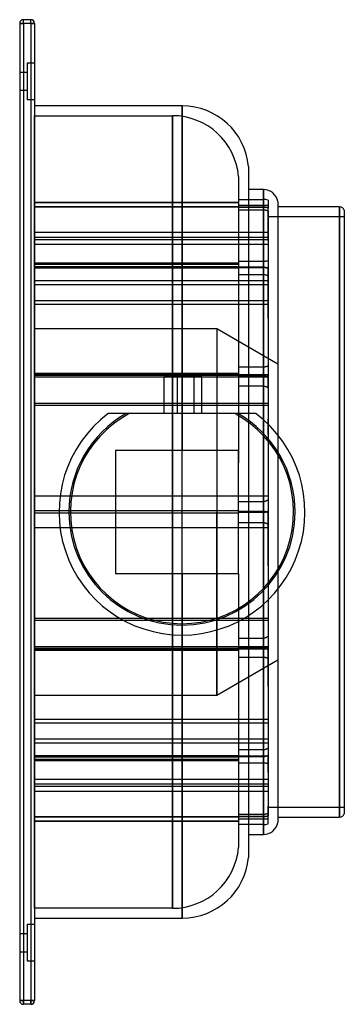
# Model space of a CAD drawing. Header units: millimetres. Extents: x -66 to 66, y -200 to 200.
import ezdxf

# ---------------------------------------------------------------- set-up
doc = ezdxf.new("R2010")
doc.units = ezdxf.units.MM
doc.layers.add('HIDDEN', color=7, linetype='Continuous')
doc.layers.add('THICK', color=7, linetype='Continuous')

msp = doc.modelspace()

# ---------------------------------------------------------------- linework, layer by layer
at = {"layer": 'HIDDEN'}
for p, q in [((-64.5, 198.5), (-64.5, 200)), ((-64.5, 200), (-64.5, 200)), ((-61.5, 198.5), (-61.5, 200)), ((-61.5, 200), (-61.5, 200)), ((-66, 198.5), (-66, 198.5)), ((-64.5, 198.5), (-66, 198.5)), ((-61.5, 198.5), (-64.5, 198.5)), ((-64.5, 198.5), (-64.5, -198.5)), ((-60, 198.5), (-61.5, 198.5)), ((-61.5, 198.5), (-61.5, -198.5)), ((-60, 198.5), (-60, 198.5)), ((-63, 182.5), (-60, 182.5)), ((-63, 182.5), (-60, 182.5)), ((-63, 182.5), (-63, 167.5)), ((-66, 178.75), (-63, 178.75)), ((-66, 178.75), (-63, 178.75)), ((-63, 171.25), (-66, 171.25)), ((-63, 171.25), (-66, 171.25)), ((-60, 167.5), (-63, 167.5)), ((-60, 167.5), (-63, 167.5)), ((0.1, 0), (0.1, 165)), ((-60, 161), (-3.9, 161)), ((-60, -161), (-60, 161)), ((-3.9, 0), (-3.9, 161)), ((-3.9, 161), (-3.9, 0)), ((23, 136.32), (23, 20)), ((33.1, 0), (33.1, 131)), ((23, 125.76), (-60, 125.76)), ((23, 125.56), (-60, 125.56)), ((23, 124.02), (-60, 124.02)), ((23, 127), (33.1, 127)), ((23, 124.7), (33.1, 124.7)), ((33.1, 124.7), (33.1, 127)), ((33.1, 127), (33.1, 123.87)), ((33.1, 124.7), (33.25, 124.7)), ((33.25, 124.7), (33.4, 124.7)), ((33.4, 124.7), (33.55, 124.69)), ((33.55, 124.69), (33.7, 124.69)), ((33.7, 124.69), (33.84, 124.68)), ((33.84, 124.68), (33.98, 124.67)), ((33.98, 124.67), (34.12, 124.65)), ((34.12, 124.65), (34.26, 124.64)), ((34.26, 124.64), (34.39, 124.62)), ((34.39, 124.62), (34.53, 124.6)), ((34.53, 124.6), (34.65, 124.59)), ((34.65, 124.59), (34.77, 124.57)), ((34.77, 124.57), (34.88, 124.55)), ((34.88, 124.55), (35, 124.52)), ((35, 126.69), (35, 123.43)), ((64.1, 0), (64.1, 124)), ((23, 123.82), (-60, 123.82)), ((33.1, 123.87), (23, 123.87)), ((33.1, 123.76), (23, 123.76)), ((23, 122.79), (33.1, 122.79)), ((33.3, 123.86), (33.1, 123.87)), ((33.3, 123.76), (33.1, 123.76)), ((33.1, 101.92), (33.1, 123.76)), ((33.1, 122.79), (33.1, 99.44)), ((33.1, 122.79), (33.25, 122.78)), ((33.25, 122.78), (33.4, 122.77)), ((33.51, 123.85), (33.3, 123.86)), ((33.51, 123.75), (33.3, 123.76)), ((33.4, 122.77), (33.55, 122.76)), ((33.72, 123.82), (33.51, 123.85)), ((33.72, 123.75), (33.51, 123.75)), ((33.55, 122.76), (33.7, 122.74)), ((33.7, 122.74), (33.84, 122.72)), ((33.91, 123.79), (33.72, 123.82)), ((33.91, 123.73), (33.72, 123.75)), ((33.84, 122.72), (33.98, 122.69)), ((34.11, 123.75), (33.91, 123.79)), ((34.11, 123.72), (33.91, 123.73)), ((33.98, 122.69), (34.12, 122.65)), ((34.3, 123.7), (34.11, 123.75)), ((34.3, 123.7), (34.11, 123.72)), ((34.12, 122.65), (34.26, 122.62)), ((34.26, 122.62), (34.39, 122.57)), ((34.49, 123.64), (34.3, 123.7)), ((34.49, 123.67), (34.3, 123.7)), ((34.39, 122.57), (34.53, 122.52)), ((34.67, 123.65), (34.49, 123.67)), ((34.67, 123.57), (34.49, 123.64)), ((34.53, 122.52), (34.65, 122.48)), ((34.65, 122.48), (34.77, 122.43)), ((34.84, 123.62), (34.67, 123.65)), ((34.84, 123.51), (34.67, 123.57)), ((34.77, 122.43), (34.88, 122.37)), ((35, 123.6), (34.84, 123.62)), ((35, 123.43), (34.84, 123.51)), ((34.88, 122.37), (35, 122.32)), ((35, 122.32), (35, 123.6)), ((35, 112.58), (35, 123.43)), ((35, 122.32), (35, 98.82)), ((35, 120), (66, 120)), ((35, 119.9), (35.1, 119.9)), ((35.1, 119.46), (35, 119.46)), ((35.1, 119.9), (35.1, 112.58)), ((35.1, 113.49), (-60, 113.49)), ((35.1, 112.58), (35, 112.58)), ((35.1, 110.18), (35.1, 112.58)), ((35.1, 111.53), (-60, 111.53)), ((35.1, 110.61), (-60, 110.61)), ((35.1, 108.67), (-60, 108.67)), ((35, 110.18), (35.1, 110.18)), ((35.1, 110.18), (35.1, 85.82)), ((35, 105.87), (35.1, 105.87)), ((23, 101.05), (-60, 101.05)), ((23, 100.49), (-60, 100.49)), ((23, 101.92), (33.1, 101.92)), ((33.1, 101.92), (33.25, 101.92)), ((33.25, 101.92), (33.4, 101.93)), ((33.4, 101.93), (33.55, 101.93)), ((33.55, 101.93), (33.7, 101.94)), ((33.7, 101.94), (33.84, 101.94)), ((33.84, 101.94), (33.98, 101.95)), ((33.98, 101.95), (34.12, 101.96)), ((34.12, 101.96), (34.26, 101.98)), ((34.26, 101.98), (34.39, 101.99)), ((34.39, 101.99), (34.53, 102)), ((34.53, 102), (34.65, 102.02)), ((34.65, 102.02), (34.77, 102.03)), ((34.77, 102.03), (34.88, 102.05)), ((34.88, 102.05), (35, 102.07)), ((35.1, 102.68), (35, 102.68)), ((23, 99.66), (-60, 99.66)), ((23, 99.09), (-60, 99.09)), ((33.1, 99.44), (23, 99.44)), ((33.1, 99.14), (23, 99.14)), ((23, 96.55), (33.1, 96.55)), ((33.3, 99.43), (33.1, 99.44)), ((33.3, 99.14), (33.1, 99.14)), ((33.1, 58.95), (33.1, 99.14)), ((33.1, 96.55), (33.1, 55.32)), ((33.1, 96.55), (33.25, 96.55)), ((33.25, 96.55), (33.4, 96.53)), ((33.51, 99.41), (33.3, 99.43)), ((33.51, 99.15), (33.3, 99.14)), ((33.4, 96.53), (33.55, 96.51)), ((33.72, 99.38), (33.51, 99.41)), ((33.72, 99.16), (33.51, 99.15)), ((33.55, 96.51), (33.7, 96.48)), ((33.7, 96.48), (33.84, 96.45)), ((33.91, 99.33), (33.72, 99.38)), ((33.91, 99.17), (33.72, 99.16)), ((33.84, 96.45), (33.98, 96.41)), ((34.11, 99.27), (33.91, 99.33)), ((34.11, 99.18), (33.91, 99.17)), ((33.98, 96.41), (34.12, 96.36)), ((34.3, 99.2), (34.11, 99.27)), ((34.3, 99.2), (34.11, 99.18)), ((34.12, 96.36), (34.26, 96.31)), ((34.26, 96.31), (34.39, 96.24)), ((34.49, 99.22), (34.3, 99.2)), ((34.49, 99.11), (34.3, 99.2)), ((34.39, 96.24), (34.53, 96.18)), ((34.67, 99.24), (34.49, 99.22)), ((34.67, 99.02), (34.49, 99.11)), ((34.53, 96.18), (34.65, 96.11)), ((34.65, 96.11), (34.77, 96.04)), ((34.84, 99.26), (34.67, 99.24)), ((34.84, 98.93), (34.67, 99.02)), ((34.77, 96.04), (34.88, 95.96)), ((35, 99.28), (34.84, 99.26)), ((35, 98.82), (34.84, 98.93)), ((35, 83.4), (35, 98.82)), ((35.1, 93.89), (-60, 93.89)), ((35.1, 92.3), (-60, 92.3)), ((34.88, 95.96), (35, 95.88)), ((35, 95.88), (35, 54.64)), ((35.1, 85.82), (-60, 85.82)), ((35.1, 84.29), (-60, 84.29)), ((35.1, 85.82), (35.1, 84.29)), ((35.1, 84.29), (35.1, 83.4)), ((35.1, 83.4), (35, 83.4)), ((35.1, 78.64), (35.1, 83.4)), ((35, 78.64), (35.1, 78.64)), ((35.1, 78.64), (35.1, 44.04)), ((14.2, 74.4), (-60, 74.4)), ((14.2, 74.4), (14.2, 0)), ((14.2, 74.4), (14.2, 0)), ((39, 60.08), (14.2, 74.4)), ((35, 70.87), (35.1, 70.87)), ((35.1, 65.56), (35, 65.56)), ((23, 56.33), (-60, 56.33)), ((23, 58.95), (33.1, 58.95)), ((33.1, 58.95), (33.25, 58.96)), ((33.25, 58.96), (33.4, 58.96)), ((33.4, 58.96), (33.55, 58.98)), ((33.55, 58.98), (33.7, 59)), ((33.7, 59), (33.84, 59.02)), ((33.84, 59.02), (33.98, 59.05)), ((33.98, 59.05), (34.12, 59.08)), ((34.12, 59.08), (34.26, 59.11)), ((34.26, 59.11), (34.39, 59.16)), ((34.39, 59.16), (34.53, 59.2)), ((34.53, 59.2), (34.65, 59.25)), ((34.65, 59.25), (34.77, 59.29)), ((34.77, 59.29), (34.88, 59.34)), ((34.88, 59.34), (35, 59.4)), ((35.1, 55.7), (-60, 55.7)), ((23, 55.56), (-60, 55.56)), ((23, 55.51), (-60, 55.51)), ((35.1, 54.79), (-60, 54.79)), ((23, 54.74), (-60, 54.74)), ((-7.21, 55), (-7.21, 55)), ((-1.78, 40), (-1.78, 55)), ((0.1, 55), (0.1, 25)), ((4.99, 40), (4.99, 55)), ((33.1, 55.32), (23, 55.32)), ((33.1, 54.89), (23, 54.89)), ((33.3, 55.31), (33.1, 55.32)), ((33.3, 54.89), (33.1, 54.89)), ((33.1, 4.31), (33.1, 54.89)), ((33.51, 55.29), (33.3, 55.31)), ((33.51, 54.91), (33.3, 54.89)), ((33.72, 55.25), (33.51, 55.29)), ((33.72, 54.93), (33.51, 54.91)), ((33.91, 55.2), (33.72, 55.25)), ((33.91, 54.96), (33.72, 54.93)), ((34.11, 55.13), (33.91, 55.2)), ((34.11, 55), (33.91, 54.96)), ((34.3, 55.05), (34.11, 55.13)), ((34.3, 55.05), (34.11, 55)), ((34.49, 55.11), (34.3, 55.05)), ((34.49, 54.96), (34.3, 55.05)), ((34.67, 55.17), (34.49, 55.11)), ((34.67, 54.86), (34.49, 54.96)), ((34.84, 55.23), (34.67, 55.17)), ((34.84, 54.75), (34.67, 54.86)), ((35, 55.3), (34.84, 55.23)), ((35, 54.64), (34.84, 54.75)), ((35, 50.46), (35, 54.64)), ((23, 51.19), (33.1, 51.19)), ((33.1, 51.19), (33.1, 0.24)), ((33.1, 51.19), (33.25, 51.19)), ((33.25, 51.19), (33.4, 51.17)), ((33.4, 51.17), (33.55, 51.15)), ((33.55, 51.15), (33.7, 51.12)), ((33.7, 51.12), (33.84, 51.08)), ((33.84, 51.08), (33.98, 51.04)), ((33.98, 51.04), (34.12, 50.98)), ((34.12, 50.98), (34.26, 50.92)), ((34.26, 50.92), (34.39, 50.86)), ((34.39, 50.86), (34.53, 50.78)), ((34.53, 50.78), (34.65, 50.71)), ((34.65, 50.71), (34.77, 50.63)), ((34.77, 50.63), (34.88, 50.55)), ((34.88, 50.55), (35, 50.46)), ((35, 50.46), (35, 0)), ((35.1, 44.04), (-60, 44.04)), ((35.1, 44.04), (35.1, 43.21)), ((35.1, 43.21), (-60, 43.21)), ((-30, 40), (-30, 40)), ((-7.21, 40), (-7.21, 40)), ((30, 40), (30, 40)), ((35.1, 43.21), (35.1, 37.7)), ((27, 40), (27, 0)), ((33.1, 37.48), (33.1, 0)), ((35.1, 37.7), (35, 37.7)), ((35.1, 31.52), (35.1, 37.7)), ((35, 31.52), (35.1, 31.52)), ((35.1, 31.52), (35.1, -6.47)), ((39, 31.29), (39, 0)), ((-27, 25), (-27, 25)), ((23, 25), (-27, 25)), ((-27, 25), (-27, -25)), ((23, 25), (23, 25)), ((23, -25), (23, 25)), ((35, 21.84), (35.1, 21.84)), ((35.1, 15.46), (35, 15.46)), ((35.1, 6.47), (-60, 6.47)), ((35.1, 6.42), (-60, 6.42)), ((23, 4.31), (33.1, 4.31)), ((33.1, 4.31), (33.25, 4.31)), ((33.25, 4.31), (33.4, 4.32)), ((33.4, 4.32), (33.55, 4.34)), ((33.55, 4.34), (33.7, 4.37)), ((33.7, 4.37), (33.84, 4.4)), ((33.84, 4.4), (33.98, 4.44)), ((33.98, 4.44), (34.12, 4.49)), ((34.12, 4.49), (34.26, 4.55)), ((34.26, 4.55), (34.39, 4.61)), ((34.39, 4.61), (34.53, 4.67)), ((34.53, 4.67), (34.65, 4.74)), ((34.65, 4.74), (34.77, 4.81)), ((34.77, 4.81), (34.88, 4.88)), ((34.88, 4.88), (35, 4.96)), ((23, 0.45), (-60, 0.45)), ((23, 0.45), (-60, 0.45)), ((-3.9, 0), (-3.9, -161)), ((14.2, 0), (14.2, -74.4)), ((33.1, 0.24), (23, 0.24)), ((27, 0), (27, -42.08)), ((33.22, 0.24), (33.1, 0.24)), ((33.1, 0), (33.1, -37.48)), ((33.34, 0.23), (33.22, 0.24)), ((33.47, 0.22), (33.34, 0.23)), ((33.6, 0.2), (33.47, 0.22)), ((33.72, 0.18), (33.6, 0.2)), ((33.85, 0.15), (33.72, 0.18)), ((33.97, 0.12), (33.85, 0.15)), ((34.08, 0.08), (33.97, 0.12)), ((34.19, 0.04), (34.08, 0.08)), ((34.31, 0), (34.17, -0.05)), ((34.31, 0), (34.19, 0.04)), ((34.43, 0.05), (34.31, 0)), ((34.56, 0.11), (34.43, 0.05)), ((34.67, 0.17), (34.56, 0.11)), ((34.78, 0.23), (34.67, 0.17)), ((34.89, 0.3), (34.78, 0.23)), ((35, 0.37), (34.89, 0.3)), ((35, 0), (35, -0.37)), ((39, 0), (39, -31.29)), ((23, -0.45), (-60, -0.45)), ((23, -0.45), (-60, -0.45)), ((-3.9, -161), (-3.9, 0)), ((0.1, -165), (0.1, 0)), ((14.2, -74.4), (14.2, 0)), ((33.1, -0.24), (23, -0.24)), ((33.1, -131), (33.1, 0)), ((33.23, -0.24), (33.1, -0.24)), ((33.1, -51.19), (33.1, -0.24)), ((33.37, -0.23), (33.23, -0.24)), ((33.51, -0.21), (33.37, -0.23)), ((33.65, -0.19), (33.51, -0.21)), ((33.79, -0.16), (33.65, -0.19)), ((33.92, -0.13), (33.79, -0.16)), ((34.04, -0.09), (33.92, -0.13)), ((34.17, -0.05), (34.04, -0.09)), ((34.43, -0.05), (34.31, 0)), ((34.55, -0.11), (34.43, -0.05)), ((34.67, -0.17), (34.55, -0.11)), ((34.78, -0.23), (34.67, -0.17)), ((34.89, -0.3), (34.78, -0.23)), ((35, -0.37), (34.89, -0.3)), ((35, -15.46), (35, -0.37)), ((64.1, -124), (64.1, 0)), ((35.1, -6.42), (-60, -6.42)), ((35.1, -6.47), (-60, -6.47)), ((23, -4.31), (33.1, -4.31)), ((33.1, -4.31), (33.1, -54.89)), ((33.1, -4.31), (33.25, -4.31)), ((33.25, -4.31), (33.4, -4.32)), ((33.4, -4.32), (33.55, -4.34)), ((33.55, -4.34), (33.7, -4.37)), ((33.7, -4.37), (33.84, -4.4)), ((33.84, -4.4), (33.98, -4.44)), ((33.98, -4.44), (34.12, -4.49)), ((34.12, -4.49), (34.26, -4.55)), ((34.26, -4.55), (34.39, -4.61)), ((34.39, -4.61), (34.53, -4.67)), ((34.53, -4.67), (34.65, -4.74)), ((34.65, -4.74), (34.77, -4.81)), ((34.77, -4.81), (34.88, -4.88)), ((34.88, -4.88), (35, -4.96)), ((35, -4.96), (35, -55.3)), ((35.1, -6.47), (35.1, -15.46)), ((35.1, -15.46), (35, -15.46)), ((35.1, -21.84), (35.1, -15.46)), ((35, -21.84), (35.1, -21.84)), ((35.1, -21.84), (35.1, -55.7)), ((-27, -25), (23, -25)), ((-27, -25), (-27, -25)), ((0.1, -25), (0.1, -50)), ((23, -25), (23, -25)), ((23, -25), (23, -136.32)), ((35, -31.52), (35.1, -31.52)), ((35.1, -37.7), (35, -37.7)), ((35.1, -43.21), (-60, -43.21)), ((35.1, -44.04), (-60, -44.04)), ((23, -51.19), (33.1, -51.19)), ((33.1, -51.19), (33.25, -51.19)), ((33.25, -51.19), (33.4, -51.17)), ((33.4, -51.17), (33.55, -51.15)), ((33.55, -51.15), (33.7, -51.12)), ((33.7, -51.12), (33.84, -51.08)), ((33.84, -51.08), (33.98, -51.04)), ((33.98, -51.04), (34.12, -50.98)), ((34.12, -50.98), (34.26, -50.92)), ((34.26, -50.92), (34.39, -50.86)), ((34.39, -50.86), (34.53, -50.78)), ((34.53, -50.78), (34.65, -50.71)), ((34.65, -50.71), (34.77, -50.63)), ((34.77, -50.63), (34.88, -50.55)), ((34.88, -50.55), (35, -50.46)), ((23, -54.74), (-60, -54.74)), ((35.1, -54.79), (-60, -54.79)), ((23, -55.51), (-60, -55.51)), ((23, -55.56), (-60, -55.56)), ((35.1, -55.7), (-60, -55.7)), ((33.1, -54.89), (23, -54.89)), ((33.1, -55.32), (23, -55.32)), ((33.3, -54.89), (33.1, -54.89)), ((33.3, -55.31), (33.1, -55.32)), ((33.1, -96.55), (33.1, -55.32)), ((33.51, -54.91), (33.3, -54.89)), ((33.51, -55.29), (33.3, -55.31)), ((33.72, -54.93), (33.51, -54.91)), ((33.72, -55.25), (33.51, -55.29)), ((33.91, -54.96), (33.72, -54.93)), ((33.91, -55.2), (33.72, -55.25)), ((34.11, -55), (33.91, -54.96)), ((34.11, -55.13), (33.91, -55.2)), ((34.3, -55.05), (34.11, -55)), ((34.3, -55.05), (34.11, -55.13)), ((34.49, -54.96), (34.3, -55.05)), ((34.49, -55.11), (34.3, -55.05)), ((34.67, -54.86), (34.49, -54.96)), ((34.67, -55.17), (34.49, -55.11)), ((34.84, -54.75), (34.67, -54.86)), ((34.84, -55.23), (34.67, -55.17)), ((35, -54.64), (34.84, -54.75)), ((35, -55.3), (34.84, -55.23)), ((35, -65.56), (35, -55.3)), ((35.1, -55.7), (35.1, -65.56)), ((23, -56.33), (-60, -56.33)), ((23, -58.95), (33.1, -58.95)), ((33.1, -58.95), (33.1, -99.14)), ((33.1, -58.95), (33.25, -58.96)), ((33.25, -58.96), (33.4, -58.96)), ((33.4, -58.96), (33.55, -58.98)), ((33.55, -58.98), (33.7, -59)), ((33.7, -59), (33.84, -59.02)), ((33.84, -59.02), (33.98, -59.05)), ((33.98, -59.05), (34.12, -59.08)), ((34.12, -59.08), (34.26, -59.11)), ((34.26, -59.11), (34.39, -59.16)), ((34.39, -59.16), (34.53, -59.2)), ((34.53, -59.2), (34.65, -59.25)), ((34.65, -59.25), (34.77, -59.29)), ((34.77, -59.29), (34.88, -59.34)), ((34.88, -59.34), (35, -59.4)), ((35, -59.4), (35, -99.28)), ((14.2, -74.4), (39, -60.08)), ((35.1, -65.56), (35, -65.56)), ((35.1, -70.87), (35.1, -65.56)), ((35, -70.87), (35.1, -70.87)), ((35.1, -70.87), (35.1, -93.89)), ((-60, -74.4), (14.2, -74.4)), ((35, -78.64), (35.1, -78.64)), ((35.1, -83.4), (35, -83.4)), ((35.1, -84.29), (-60, -84.29)), ((35.1, -85.82), (-60, -85.82)), ((35.1, -92.3), (-60, -92.3)), ((35.1, -93.89), (-60, -93.89)), ((34.77, -96.04), (34.88, -95.96)), ((34.88, -95.96), (35, -95.88)), ((35.1, -93.89), (35.1, -102.68)), ((23, -99.09), (-60, -99.09)), ((23, -99.66), (-60, -99.66)), ((23, -96.55), (33.1, -96.55)), ((33.1, -99.14), (23, -99.14)), ((33.1, -99.44), (23, -99.44)), ((33.1, -96.55), (33.25, -96.55)), ((33.35, -99.15), (33.1, -99.14)), ((33.3, -99.43), (33.1, -99.44)), ((33.1, -122.79), (33.1, -99.44)), ((33.25, -96.55), (33.4, -96.53)), ((33.51, -99.41), (33.3, -99.43)), ((33.61, -99.15), (33.35, -99.15)), ((33.4, -96.53), (33.55, -96.51)), ((33.72, -99.38), (33.51, -99.41)), ((33.55, -96.51), (33.7, -96.48)), ((33.86, -99.16), (33.61, -99.15)), ((33.7, -96.48), (33.84, -96.45)), ((33.91, -99.33), (33.72, -99.38)), ((33.84, -96.45), (33.98, -96.41)), ((34.1, -99.18), (33.86, -99.16)), ((34.11, -99.27), (33.91, -99.33)), ((33.98, -96.41), (34.12, -96.36)), ((34.33, -99.2), (34.1, -99.18)), ((34.3, -99.2), (34.11, -99.27)), ((34.12, -96.36), (34.26, -96.31)), ((34.26, -96.31), (34.39, -96.24)), ((34.49, -99.11), (34.3, -99.2)), ((34.56, -99.22), (34.33, -99.2)), ((34.39, -96.24), (34.53, -96.18)), ((34.67, -99.02), (34.49, -99.11)), ((34.53, -96.18), (34.65, -96.11)), ((34.79, -99.25), (34.56, -99.22)), ((34.65, -96.11), (34.77, -96.04)), ((34.84, -98.93), (34.67, -99.02)), ((35, -99.28), (34.79, -99.25)), ((35, -98.82), (34.84, -98.93)), ((35, -102.68), (35, -99.28)), ((23, -100.49), (-60, -100.49)), ((23, -101.05), (-60, -101.05)), ((23, -101.92), (33.1, -101.92)), ((33.1, -101.92), (33.1, -123.76)), ((33.1, -101.92), (33.25, -101.92)), ((33.25, -101.92), (33.4, -101.93)), ((33.4, -101.93), (33.55, -101.93)), ((33.55, -101.93), (33.7, -101.94)), ((33.7, -101.94), (33.84, -101.94)), ((33.84, -101.94), (33.98, -101.95)), ((33.98, -101.95), (34.12, -101.96)), ((34.12, -101.96), (34.26, -101.98)), ((34.26, -101.98), (34.39, -101.99)), ((34.39, -101.99), (34.53, -102)), ((34.53, -102), (34.65, -102.02)), ((34.65, -102.02), (34.77, -102.03)), ((34.77, -102.03), (34.88, -102.05)), ((34.88, -102.05), (35, -102.07)), ((35, -102.07), (35, -123.6)), ((35.1, -102.68), (35, -102.68)), ((35.1, -105.87), (35.1, -102.68)), ((35, -105.87), (35.1, -105.87)), ((35.1, -105.87), (35.1, -113.49)), ((35.1, -108.67), (-60, -108.67)), ((35.1, -110.61), (-60, -110.61)), ((35.1, -111.53), (-60, -111.53)), ((35, -110.18), (35.1, -110.18)), ((35.1, -113.49), (-60, -113.49)), ((35.1, -112.58), (35, -112.58)), ((35, -112.58), (35, -119.46)), ((35.1, -113.49), (35.1, -119.46)), ((35.1, -119.46), (35, -119.46)), ((35, -119.9), (35.1, -119.9)), ((35, -124.52), (35, -119.9)), ((66, -120), (35, -120)), ((35.1, -119.9), (35.1, -119.46)), ((23, -123.82), (-60, -123.82)), ((23, -122.79), (33.1, -122.79)), ((33.1, -123.76), (23, -123.76)), ((33.1, -123.87), (23, -123.87)), ((33.1, -122.79), (33.25, -122.78)), ((33.3, -123.76), (33.1, -123.76)), ((33.3, -123.86), (33.1, -123.87)), ((33.1, -127), (33.1, -123.87)), ((33.25, -122.78), (33.4, -122.77)), ((33.51, -123.75), (33.3, -123.76)), ((33.51, -123.85), (33.3, -123.86)), ((33.4, -122.77), (33.55, -122.76)), ((33.72, -123.75), (33.51, -123.75)), ((33.72, -123.82), (33.51, -123.85)), ((33.55, -122.76), (33.7, -122.74)), ((33.7, -122.74), (33.84, -122.72)), ((33.91, -123.73), (33.72, -123.75)), ((33.91, -123.79), (33.72, -123.82)), ((33.84, -122.72), (33.98, -122.69)), ((34.11, -123.72), (33.91, -123.73)), ((34.11, -123.75), (33.91, -123.79)), ((33.98, -122.69), (34.12, -122.65)), ((34.3, -123.7), (34.11, -123.75)), ((34.3, -123.7), (34.11, -123.72)), ((34.12, -122.65), (34.26, -122.62)), ((34.26, -122.62), (34.39, -122.57)), ((34.49, -123.64), (34.3, -123.7)), ((34.49, -123.67), (34.3, -123.7)), ((34.39, -122.57), (34.53, -122.52)), ((34.67, -123.57), (34.49, -123.64)), ((34.67, -123.65), (34.49, -123.67)), ((34.53, -122.52), (34.65, -122.48)), ((34.65, -122.48), (34.77, -122.43)), ((34.84, -123.51), (34.67, -123.57)), ((34.84, -123.62), (34.67, -123.65)), ((34.77, -122.43), (34.88, -122.37)), ((35, -123.43), (34.84, -123.51)), ((35, -123.6), (34.84, -123.62)), ((34.88, -122.37), (35, -122.32)), ((23, -124.02), (-60, -124.02)), ((23, -125.56), (-60, -125.56)), ((23, -125.76), (-60, -125.76)), ((23, -124.7), (33.1, -124.7)), ((33.1, -127), (23, -127)), ((33.1, -124.7), (33.1, -127)), ((33.1, -124.7), (33.25, -124.7)), ((33.25, -124.7), (33.4, -124.7)), ((33.4, -124.7), (33.55, -124.69)), ((33.55, -124.69), (33.7, -124.69)), ((33.7, -124.69), (33.84, -124.68)), ((33.84, -124.68), (33.98, -124.67)), ((33.98, -124.67), (34.12, -124.65)), ((34.12, -124.65), (34.26, -124.64)), ((34.26, -124.64), (34.39, -124.62)), ((34.39, -124.62), (34.53, -124.6)), ((34.53, -124.6), (34.65, -124.59)), ((34.65, -124.59), (34.77, -124.57)), ((34.77, -124.57), (34.88, -124.55)), ((34.88, -124.55), (35, -124.52)), ((35, -126.69), (35, -124.52)), ((-3.9, -161), (-60, -161)), ((-63, -167.5), (-60, -167.5)), ((-63, -167.5), (-60, -167.5)), ((-63, -167.5), (-63, -182.5)), ((-66, -171.25), (-63, -171.25)), ((-66, -171.25), (-63, -171.25)), ((-63, -178.75), (-66, -178.75)), ((-63, -178.75), (-66, -178.75)), ((-60, -182.5), (-63, -182.5)), ((-60, -182.5), (-63, -182.5)), ((-66, -198.5), (-66, -198.5)), ((-64.5, -198.5), (-66, -198.5)), ((-64.5, -200), (-64.5, -198.5)), ((-61.5, -198.5), (-64.5, -198.5)), ((-64.5, -200), (-64.5, -200)), ((-60, -198.5), (-61.5, -198.5)), ((-61.5, -200), (-61.5, -198.5)), ((-61.5, -200), (-61.5, -200)), ((-60, -198.5), (-60, -198.5))]:
    msp.add_line(p, q, dxfattribs=at)
for centre, radius, start, end in [((-3.9, 134), 27, 4.9328, 90), ((33.1, 121), 6, 71.5385, 90), ((0, 0), 46, 119.5918, 180), ((0, 0), 46, 0, 60.4081), ((0, 0), 46, 180, 0), ((33.1, -121), 6, 270, 288.4615), ((-3.9, -134), 27, 270, 355.0672)]:
    msp.add_arc(centre, radius, start, end, dxfattribs=at)
at = {"layer": 'THICK'}
for p, q in [((-64.5, 198.5), (-64.5, 200)), ((-61.5, 200), (-64.5, 200)), ((-61.5, 198.5), (-61.5, 200)), ((-66, 198.5), (-66, -198.5)), ((-66, 198.5), (-64.5, 198.5)), ((-61.5, 198.5), (-64.5, 198.5)), ((-64.5, 198.5), (-64.5, -198.5)), ((-61.5, 198.5), (-60, 198.5)), ((-61.5, 198.5), (-61.5, -198.5)), ((-60, 198.5), (-60, -198.5)), ((0.1, 165), (-60, 165)), ((0.1, 165), (0.1, 55)), ((27, 140.32), (27, 40)), ((33.1, 131), (27, 131)), ((33.1, 131), (33.1, 37.48)), ((39, 126.09), (39, 31.29)), ((64.1, 124), (39, 124)), ((64.1, 124), (64.1, 0)), ((66, 122.62), (66, 0)), ((-7.21, 40), (-7.21, 55)), ((-1.78, 55), (-7.21, 55)), ((-1.78, 40), (-1.78, 55)), ((4.99, 55), (-1.78, 55)), ((4.99, 40), (4.99, 55)), ((8, 55), (4.99, 55)), ((8, 40), (8, 55)), ((-29.18, 40), (-30, 40)), ((-28.38, 40), (-29.18, 40)), ((-27.58, 40), (-28.38, 40)), ((-26.79, 40), (-27.58, 40)), ((-26, 40), (-26.79, 40)), ((-25.23, 40), (-26, 40)), ((-24.46, 40), (-25.23, 40)), ((-23.69, 40), (-24.46, 40)), ((-22.93, 40), (-23.69, 40)), ((-22.18, 40), (-22.93, 40)), ((-21.43, 40), (-22.18, 40)), ((21.43, 40), (-21.43, 40)), ((22.18, 40), (21.43, 40)), ((22.93, 40), (22.18, 40)), ((23.69, 40), (22.93, 40)), ((24.46, 40), (23.69, 40)), ((25.23, 40), (24.46, 40)), ((26, 40), (25.23, 40)), ((26.79, 40), (26, 40)), ((27.58, 40), (26.79, 40)), ((28.38, 40), (27.58, 40)), ((29.18, 40), (28.38, 40)), ((30, 40), (29.18, 40)), ((64.1, 0), (64.1, -124)), ((66, 0), (66, -122.62)), ((39, -31.29), (39, -126.09)), ((33.1, -37.48), (33.1, -131)), ((27, -42.08), (27, -140.32)), ((0.1, -50), (0.1, -165)), ((39, -124), (64.1, -124)), ((27, -131), (33.1, -131)), ((-60, -165), (0.1, -165)), ((-66, -198.5), (-64.5, -198.5)), ((-61.5, -198.5), (-64.5, -198.5)), ((-64.5, -198.5), (-64.5, -200)), ((-61.5, -200), (-64.5, -200)), ((-61.5, -198.5), (-60, -198.5)), ((-61.5, -198.5), (-61.5, -200))]:
    msp.add_line(p, q, dxfattribs=at)
for centre, radius, start, end in [((-64.5, 198.5), 1.5, 90, 180), ((-61.5, 198.5), 1.5, 0, 90), ((0.1, 138), 27, 4.9328, 90), ((33.1, 125), 6, 10.4753, 90), ((64.1, 122), 2, 18.1948, 90), ((0, 0), 50, 126.8699, 270), ((0, 0), 45.38, 118.1856, 270), ((0, 0), 45.38, 270, 61.8144), ((0, 0), 50, 270, 53.1301), ((64.1, -122), 2, 270, 341.8052), ((33.1, -125), 6, 270, 349.5247), ((0.1, -138), 27, 270, 355.0672), ((-64.5, -198.5), 1.5, 180, 270), ((-61.5, -198.5), 1.5, 270, 0)]:
    msp.add_arc(centre, radius, start, end, dxfattribs=at)

doc.saveas('drawing.dxf')
